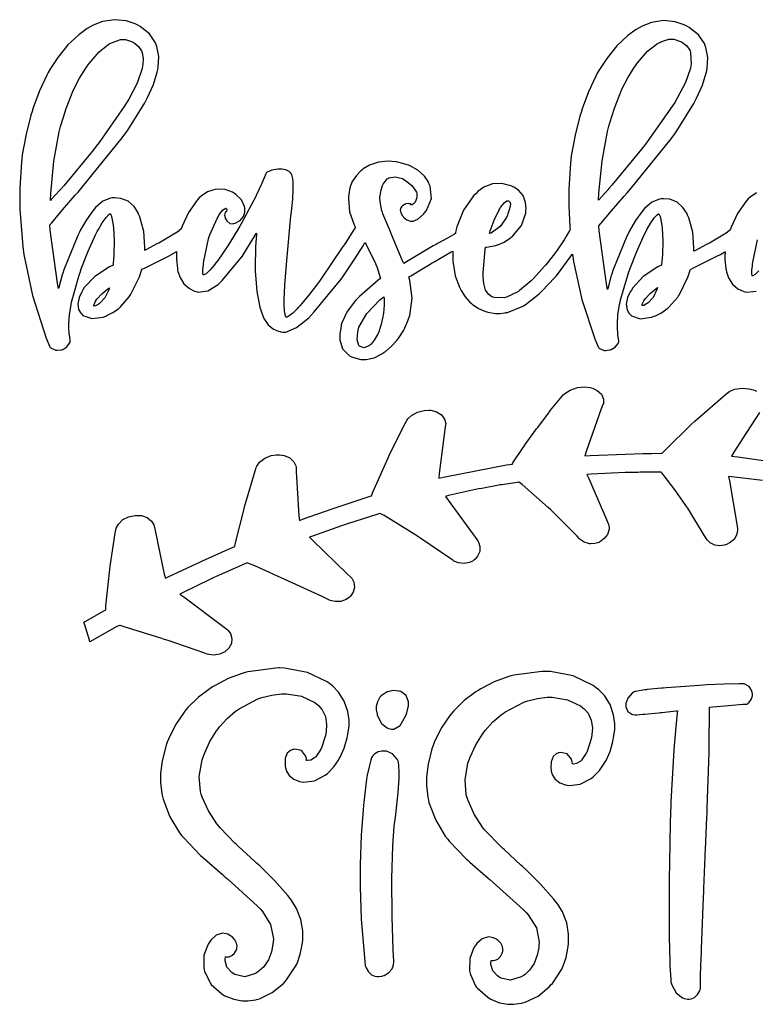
# Model space of a CAD drawing. Extents: x 1.09 to 6.42, y 0.48 to 4.97.
# Tile 1 of 2: x 1.09 to 4.44, y 0.48 to 4.97. Entities that reach past the tile are written whole.
import ezdxf

# ---------------------------------------------------------------- set-up
doc = ezdxf.new("R2010")
doc.units = 0
doc.layers.get('0').update_dxf_attribs({"linetype": 'CONTINUOUS'})

msp = doc.modelspace()

# ---------------------------------------------------------------- linework, layer by layer
at = {"color": 0}
for points in [[(4.44347, 4.17822), (4.41444, 4.15842), (4.40625, 4.15033), (4.3966, 4.14019), (4.35688, 4.08458), (4.32807, 4.02225), (4.32394, 4.00868), (4.32286, 4.00792), (4.31353, 4.00011), (4.3125, 3.99929), (4.30599, 3.9949), (4.23019, 3.9496), (4.2219, 3.94515), (4.21669, 3.94254), (4.16351, 3.91465), (4.15831, 3.91178), (4.15907, 3.92692), (4.15403, 3.99843), (4.1359, 4.06418), (4.13021, 4.07639), (4.12608, 4.08572), (4.1091, 4.11154), (4.08203, 4.13564), (4.04904, 4.1486), (4.01992, 4.15126), (4.01042, 4.15033), (4.00282, 4.14958), (3.96729, 4.13542), (3.93435, 4.1071), (3.92811, 4.09928), (3.92182, 4.09201), (3.89231, 4.05154), (3.86535, 4.00532), (3.8604, 3.99511), (3.8526, 3.98004), (3.78933, 3.82379), (3.7844, 3.80761), (3.78256, 3.80111), (3.76693, 3.74283), (3.76563, 3.73785), (3.76042, 3.76313), (3.72732, 4.00456), (3.72601, 4.02746), (3.7346, 4.03787), (3.78342, 4.09657), (3.84115, 4.16308), (3.85417, 4.1774), (3.87369, 4.19933), (4.05544, 4.42404), (4.07189, 4.44721), (4.081, 4.45975), (4.1581, 4.58399), (4.16461, 4.59619), (4.17111, 4.60846), (4.19738, 4.66743), (4.21533, 4.72379), (4.21772, 4.73469), (4.21951, 4.74511), (4.22146, 4.79428), (4.21349, 4.83968), (4.21039, 4.84825), (4.20697, 4.85736), (4.17914, 4.89763), (4.13667, 4.9311), (4.12603, 4.93679), (4.11388, 4.94336), (4.07411, 4.95692), (4.0204, 4.96246), (3.96533, 4.9534), (3.92258, 4.9369), (3.9094, 4.92953), (3.89572, 4.92171), (3.85747, 4.89367), (3.80821, 4.847), (3.76183, 4.78982), (3.72863, 4.73964), (3.71875, 4.72222), (3.71169, 4.70921), (3.67904, 4.63824), (3.65001, 4.56054), (3.64481, 4.54411), (3.6396, 4.52772), (3.61746, 4.44032), (3.60053, 4.34619), (3.59793, 4.32639), (3.59636, 4.31288), (3.58854, 4.19488), (3.58854, 4.15554), (3.58854, 4.11936), (3.59369, 4.02328), (3.59478, 4.01074), (3.59321, 4.0084), (3.57601, 3.97797), (3.57394, 3.97428), (3.56793, 3.96442), (3.53321, 3.91303), (3.49164, 3.85997), (3.48232, 3.84928), (3.47786, 3.84386), (3.42811, 3.78787), (3.4229, 3.78267), (3.41769, 3.77746), (3.36458, 3.73292), (3.35938, 3.72949), (3.35465, 3.7264), (3.30469, 3.70296), (3.30003, 3.70139), (3.29557, 3.70036), (3.24918, 3.70193), (3.24479, 3.70344), (3.23931, 3.70508), (3.22439, 3.71485), (3.21012, 3.73514), (3.20171, 3.7646), (3.19894, 3.79378), (3.19894, 3.8035), (3.19868, 3.81418), (3.20828, 3.92042), (3.21039, 3.93056), (3.21479, 3.93083), (3.25672, 3.93864), (3.26042, 3.93994), (3.26639, 3.94179), (3.29476, 3.95389), (3.31901, 3.96962), (3.32292, 3.97325), (3.33382, 3.98161), (3.37354, 4.02957), (3.39296, 4.08578), (3.39378, 4.09825), (3.39447, 4.10732), (3.39199, 4.13471), (3.38069, 4.16547), (3.36003, 4.19), (3.33811, 4.20443), (3.33018, 4.20763), (3.31922, 4.21213), (3.28424, 4.22021), (3.24175, 4.21886), (3.20258, 4.20383), (3.17458, 4.18349), (3.16667, 4.17535), (3.15543, 4.16417), (3.11025, 4.09907), (3.07915, 4.02246), (3.07497, 4.00553), (3.07471, 4.0045), (3.07292, 3.99593), (3.07292, 3.99306), (3.06819, 3.99024), (3.03722, 3.972), (2.99479, 3.94851), (2.98438, 3.94303), (2.97211, 3.93679), (2.84944, 3.86367), (2.83751, 3.85558), (2.83251, 3.86833), (2.78201, 3.98888), (2.77707, 4.00032), (2.77339, 4.00814), (2.74294, 4.08296), (2.74061, 4.08996), (2.73822, 4.09646), (2.73096, 4.12771), (2.72889, 4.15582), (2.72917, 4.16075), (2.72965, 4.16624), (2.73394, 4.19135), (2.74089, 4.21186), (2.74274, 4.21496), (2.74425, 4.2181), (2.76247, 4.24154), (2.7646, 4.24306), (2.76981, 4.24621), (2.79883, 4.25151), (2.83149, 4.24278), (2.83854, 4.23888), (2.84581, 4.23475), (2.87446, 4.21169), (2.89268, 4.18604), (2.89481, 4.18056), (2.89632, 4.17589), (2.89725, 4.15468), (2.88926, 4.13607), (2.88644, 4.13265), (2.8839, 4.13015), (2.87511, 4.12369), (2.87104, 4.12304), (2.87082, 4.12326), (2.86774, 4.12744), (2.86253, 4.12847), (2.8604, 4.12875), (2.84765, 4.12733), (2.83176, 4.11914), (2.82813, 4.116), (2.82671, 4.11464), (2.82351, 4.1096), (2.82107, 4.09972), (2.82368, 4.08653), (2.83117, 4.07383), (2.83436, 4.07015), (2.83697, 4.06679), (2.85206, 4.05469), (2.86768, 4.04932), (2.87294, 4.04932), (2.88015, 4.04932), (2.90181, 4.05832), (2.92708, 4.08029), (2.93229, 4.08681), (2.94114, 4.09722), (2.96403, 4.15153), (2.95779, 4.20844), (2.9521, 4.22017), (2.94829, 4.22922), (2.93175, 4.25418), (2.90218, 4.28136), (2.86344, 4.30192), (2.82775, 4.31347), (2.81565, 4.31597), (2.80376, 4.31858), (2.76708, 4.32189), (2.722, 4.31771), (2.68099, 4.30354), (2.65294, 4.28657), (2.64481, 4.27951), (2.6409, 4.27642), (2.6225, 4.25754), (2.60678, 4.23606), (2.60417, 4.23161), (2.60157, 4.22694), (2.59179, 4.20014), (2.58669, 4.17019), (2.58649, 4.1639), (2.58539, 4.15169), (2.59076, 4.09088), (2.61122, 4.03163), (2.61774, 4.02013), (2.61535, 4.01676), (2.59842, 3.99089), (2.57319, 3.95193), (2.56668, 3.942), (2.55778, 3.9285), (2.46326, 3.78944), (2.45313, 3.77533), (2.4445, 3.76361), (2.40349, 3.71001), (2.36404, 3.66363), (2.35622, 3.65554), (2.35064, 3.64908), (2.33263, 3.63075), (2.31625, 3.61768), (2.30626, 3.61268), (2.30311, 3.61182), (2.30208, 3.61182), (2.30208, 3.61182), (2.30057, 3.61388), (2.29736, 3.62278), (2.29417, 3.64258), (2.29269, 3.66872), (2.29269, 3.6774), (2.29292, 3.68967), (2.29633, 3.75765), (2.30181, 3.83399), (2.30311, 3.85037), (2.3049, 3.87044), (2.32394, 4.072), (2.32607, 4.09201), (2.32781, 4.10633), (2.33208, 4.14936), (2.33464, 4.19526), (2.33365, 4.23047), (2.331, 4.24951), (2.32915, 4.25553), (2.32829, 4.25831), (2.32437, 4.266), (2.31521, 4.27576), (2.29997, 4.28299), (2.28276, 4.28575), (2.27707, 4.28575), (2.27289, 4.28575), (2.26378, 4.28575), (2.23643, 4.28185), (2.2156, 4.27274), (2.21251, 4.27013), (2.21039, 4.26807), (2.20936, 4.26492), (2.20649, 4.25738), (2.18838, 4.21496), (2.16564, 4.16624), (2.16043, 4.15554), (2.15494, 4.14464), (2.09739, 4.03678), (2.09169, 4.02636), (2.08231, 4.01074), (2.03618, 3.93707), (1.99115, 3.87067), (1.98232, 3.85867), (1.97581, 3.85032), (1.95486, 3.82633), (1.93722, 3.81), (1.92779, 3.80425), (1.92503, 3.8035), (1.92503, 3.8035), (1.92503, 3.8035), (1.9241, 3.8055), (1.92275, 3.81326), (1.92279, 3.82943), (1.92492, 3.84988), (1.92606, 3.85661), (1.92708, 3.86626), (1.94894, 3.96783), (1.9521, 3.97846), (1.95469, 3.98682), (1.98747, 4.06131), (1.99164, 4.06803), (1.99556, 4.07563), (2.01275, 4.09853), (2.02681, 4.10792), (2.02919, 4.10867), (2.02919, 4.10867), (2.03097, 4.10454), (2.03125, 4.10346), (2.03147, 4.10167), (2.03049, 4.09304), (2.03022, 4.09304), (2.02604, 4.08996), (2.02496, 4.08865), (2.02132, 4.07693), (2.02604, 4.05897), (2.02919, 4.05453), (2.03179, 4.04986), (2.04622, 4.03842), (2.06011, 4.03738), (2.0625, 4.03787), (2.07026, 4.04047), (2.09212, 4.05279), (2.10835, 4.07096), (2.11436, 4.09033), (2.11436, 4.10422), (2.11356, 4.10867), (2.11225, 4.116), (2.09793, 4.1466), (2.07319, 4.17042), (2.06668, 4.17432), (2.05692, 4.18033), (2.02414, 4.19276), (1.98292, 4.19532), (1.94347, 4.1824), (1.91444, 4.1626), (1.90625, 4.15451), (1.8966, 4.14437), (1.85688, 4.08876), (1.82807, 4.02642), (1.82394, 4.01286), (1.82286, 4.0121), (1.81353, 4.00429), (1.8125, 4.00347), (1.80599, 3.99908), (1.73019, 3.95378), (1.7219, 3.94933), (1.71669, 3.94672), (1.66351, 3.91883), (1.65831, 3.91596), (1.65907, 3.9311), (1.65403, 4.00261), (1.6359, 4.06836), (1.63021, 4.08057), (1.62608, 4.0899), (1.6091, 4.11572), (1.58203, 4.13981), (1.54904, 4.15278), (1.51992, 4.15543), (1.51042, 4.15451), (1.50282, 4.15375), (1.46729, 4.13954), (1.43435, 4.11128), (1.42811, 4.10346), (1.42182, 4.09619), (1.39231, 4.05572), (1.36534, 4.0095), (1.36041, 3.99929), (1.35259, 3.98421), (1.28933, 3.82796), (1.2844, 3.81179), (1.28255, 3.80528), (1.26693, 3.74701), (1.26563, 3.74203), (1.26042, 3.76731), (1.22732, 4.00868), (1.22602, 4.03157), (1.23459, 4.04199), (1.28342, 4.10075), (1.34115, 4.16726), (1.35417, 4.18158), (1.3737, 4.2035), (1.55544, 4.42822), (1.57189, 4.45139), (1.581, 4.46392), (1.6581, 4.58817), (1.66461, 4.60037), (1.67111, 4.61263), (1.69737, 4.6716), (1.71533, 4.72797), (1.71772, 4.73888), (1.71951, 4.74929), (1.72146, 4.79839), (1.71349, 4.84386), (1.71039, 4.85243), (1.70697, 4.86154), (1.67914, 4.90181), (1.63667, 4.93528), (1.62603, 4.94097), (1.61382, 4.94738), (1.57411, 4.96067), (1.5204, 4.96625), (1.46533, 4.95742), (1.42258, 4.94103), (1.4094, 4.93371), (1.39572, 4.92589), (1.35748, 4.89779), (1.30821, 4.85113), (1.26183, 4.79394), (1.22862, 4.74382), (1.21875, 4.7264), (1.2117, 4.71338), (1.17904, 4.64242), (1.15001, 4.56472), (1.1448, 4.54829), (1.13959, 4.5319), (1.11746, 4.4445), (1.10053, 4.35037), (1.09793, 4.33057), (1.09635, 4.31706), (1.08854, 4.19906), (1.08854, 4.15972), (1.08854, 4.10297), (1.10075, 3.95242), (1.10314, 3.93261), (1.10726, 3.89671), (1.14659, 3.7105), (1.20985, 3.51704), (1.22602, 3.47743), (1.22711, 3.47428), (1.2302, 3.47222), (1.23226, 3.47071), (1.2526, 3.46181), (1.25939, 3.46181), (1.25939, 3.46181), (1.2781, 3.46365), (1.28022, 3.46386), (1.28488, 3.46544), (1.3036, 3.47683), (1.31613, 3.49388), (1.31771, 3.49826), (1.31874, 3.50142), (1.31874, 3.5045), (1.31847, 3.50738), (1.31505, 3.53239), (1.31456, 3.53472), (1.31429, 3.53657), (1.3125, 3.56569), (1.3125, 3.57536), (1.31223, 3.58242), (1.31483, 3.62289), (1.32265, 3.67014), (1.32498, 3.68056), (1.32731, 3.69151), (1.35938, 3.8035), (1.36355, 3.81494), (1.36925, 3.83187), (1.40022, 3.91249), (1.43435, 3.98736), (1.44168, 4.00142), (1.447, 4.01178), (1.46451, 4.04194), (1.48188, 4.0664), (1.49393, 4.07889), (1.49946, 4.0829), (1.50103, 4.08365), (1.50151, 4.0829), (1.50662, 4.07069), (1.51329, 4.03971), (1.5146, 4.02951), (1.51611, 4.01888), (1.51953, 3.96094), (1.51768, 3.89725), (1.51665, 3.88368), (1.51639, 3.88086), (1.51378, 3.85215), (1.51357, 3.84928), (1.4974, 3.84147), (1.43028, 3.79764), (1.38254, 3.74701), (1.37603, 3.73579), (1.37098, 3.72781), (1.35894, 3.70182), (1.3527, 3.67199), (1.35682, 3.64643), (1.36643, 3.62972), (1.37082, 3.62532), (1.37679, 3.61963), (1.4165, 3.60596), (1.46821, 3.61263), (1.48019, 3.61703), (1.48589, 3.61942), (1.5134, 3.63308), (1.53825, 3.65039), (1.54269, 3.65451), (1.5471, 3.65869), (1.58718, 3.70481), (1.5906, 3.70975), (1.59526, 3.71679), (1.63357, 3.79568), (1.63644, 3.80453), (1.63721, 3.80664), (1.64426, 3.82824), (1.64481, 3.83057), (1.65625, 3.83578), (1.7685, 3.89154), (1.77919, 3.89725), (1.78125, 3.89828), (1.80126, 3.90972), (1.80311, 3.91075), (1.80311, 3.90608), (1.80208, 3.89556), (1.80208, 3.89204), (1.80208, 3.87614), (1.80647, 3.83365), (1.80729, 3.82844), (1.80908, 3.81928), (1.81858, 3.79237), (1.83669, 3.76367), (1.86149, 3.74235), (1.88456, 3.7309), (1.89268, 3.72846), (1.90099, 3.72613), (1.94504, 3.73172), (1.99214, 3.76079), (2.00206, 3.77013), (2.0109, 3.77875), (2.09321, 3.87771), (2.10101, 3.88889), (2.10622, 3.89649), (2.15235, 3.9694), (2.15625, 3.9764), (2.15701, 3.97797), (2.16585, 3.99257), (2.16667, 3.99408), (2.16639, 3.99046), (2.16379, 3.95139), (2.16351, 3.94721), (2.16297, 3.93707), (2.16118, 3.83187), (2.16146, 3.82118), (2.16168, 3.80507), (2.16846, 3.72835), (2.18257, 3.65739), (2.18647, 3.6441), (2.18896, 3.63444), (2.20031, 3.60628), (2.21978, 3.57721), (2.24474, 3.55713), (2.26719, 3.54769), (2.27501, 3.54617), (2.27632, 3.54568), (2.28706, 3.54411), (2.29064, 3.54411), (2.29997, 3.54438), (2.34972, 3.56446), (2.40468, 3.60949), (2.41667, 3.62224), (2.42969, 3.63579), (2.55203, 3.78424), (2.56353, 3.80035), (2.57286, 3.81392), (2.61535, 3.87782), (2.65261, 3.93707), (2.6594, 3.94824), (2.65961, 3.94851), (2.66097, 3.95036), (2.66146, 3.95036), (2.66585, 3.94206), (2.70882, 3.85633), (2.71251, 3.84722), (2.71431, 3.84256), (2.72993, 3.79281), (2.73122, 3.78787), (2.72157, 3.7806), (2.63596, 3.70583), (2.62815, 3.69824), (2.61822, 3.68837), (2.57964, 3.63775), (2.55572, 3.58658), (2.55311, 3.57639), (2.55181, 3.57172), (2.54585, 3.53543), (2.54585, 3.52328), (2.54585, 3.50939), (2.55925, 3.46767), (2.59088, 3.43604), (2.59999, 3.43158), (2.60439, 3.42953), (2.64247, 3.41911), (2.65522, 3.41911), (2.66694, 3.41911), (2.7021, 3.42757), (2.74115, 3.447), (2.74897, 3.45242), (2.75439, 3.45583), (2.78082, 3.47825), (2.80572, 3.50586), (2.81044, 3.51183), (2.81538, 3.51785), (2.838, 3.5535), (2.8565, 3.59538), (2.85938, 3.60449), (2.86481, 3.6199), (2.87588, 3.69868), (2.86561, 3.77903), (2.8604, 3.79514), (2.86925, 3.80062), (2.95757, 3.85374), (2.96669, 3.85867), (2.97526, 3.86339), (3.05387, 3.90869), (3.06147, 3.91287), (3.06147, 3.90847), (3.06147, 3.89849), (3.06147, 3.89513), (3.06147, 3.86908), (3.06196, 3.85715), (3.07156, 3.80024), (3.0906, 3.74903), (3.09581, 3.7399), (3.09868, 3.73394), (3.11664, 3.70529), (3.13878, 3.67979), (3.14378, 3.67535), (3.14899, 3.67096), (3.17785, 3.65169), (3.2099, 3.63758), (3.21669, 3.63574), (3.22081, 3.63444), (3.25515, 3.62847), (3.26665, 3.62847), (3.2755, 3.62847), (3.29921, 3.63189), (3.30208, 3.63265), (3.30935, 3.63396), (3.37706, 3.66), (3.38336, 3.6639), (3.38986, 3.66781), (3.45415, 3.71858), (3.46039, 3.72428), (3.46636, 3.73004), (3.52576, 3.79204), (3.53125, 3.79829), (3.53797, 3.80692), (3.59972, 3.891), (3.60519, 3.89931), (3.60986, 3.866), (3.64882, 3.69293), (3.70806, 3.51313), (3.72293, 3.4764), (3.72396, 3.47325), (3.72711, 3.47119), (3.72917, 3.46967), (3.74946, 3.46078), (3.75624, 3.46078), (3.75624, 3.46078), (3.77496, 3.46263), (3.77707, 3.46283), (3.78174, 3.46442), (3.80062, 3.47575), (3.81381, 3.49283), (3.81565, 3.49724), (3.81668, 3.50032), (3.81668, 3.50347), (3.8164, 3.50635), (3.81299, 3.53136), (3.8125, 3.53369), (3.81222, 3.53554), (3.81044, 3.56467), (3.81044, 3.57433), (3.81017, 3.58138), (3.81272, 3.62185), (3.82053, 3.66911), (3.82292, 3.67953), (3.82525, 3.69049), (3.85726, 3.80246), (3.86143, 3.81392), (3.86714, 3.83083), (3.89817, 3.91146), (3.93224, 3.98628), (3.93956, 4.00032), (3.94488, 4.01069), (3.96246, 4.0409), (3.97982, 4.06532), (3.99186, 4.07785), (3.9974, 4.08187), (3.99897, 4.08263), (3.99946, 4.08187), (4.0045, 4.06967), (4.01118, 4.03868), (4.01247, 4.02849), (4.01406, 4.01785), (4.01742, 3.9599), (4.01563, 3.89621), (4.0146, 3.88265), (4.01432, 3.87983), (4.01167, 3.85113), (4.01144, 3.84825), (3.99528, 3.84044), (3.92822, 3.7966), (3.88049, 3.74593), (3.87397, 3.73469), (3.86893, 3.72672), (3.85688, 3.70079), (3.85064, 3.67096), (3.85476, 3.6454), (3.86436, 3.62869), (3.86876, 3.62429), (3.87472, 3.6186), (3.91444, 3.60493), (3.96615, 3.6116), (3.97814, 3.616), (3.98383, 3.61833), (4.01129, 3.632), (4.03618, 3.64936), (4.04064, 3.65349), (4.04503, 3.65767), (4.08512, 3.70372), (4.08854, 3.70865), (4.09321, 3.71571), (4.13151, 3.79465), (4.13439, 3.8035), (4.13514, 3.80561), (4.14214, 3.82721), (4.14268, 3.82954), (4.15414, 3.83475), (4.26639, 3.89046), (4.27707, 3.89615), (4.27914, 3.89725), (4.29921, 3.90869), (4.30106, 3.90972), (4.30106, 3.90506), (4.30003, 3.89447), (4.30003, 3.89094), (4.30003, 3.87511), (4.30442, 3.83263), (4.30524, 3.82742), (4.30701, 3.81825), (4.31651, 3.79135), (4.33464, 3.76264), (4.35938, 3.74132), (4.38249, 3.72987), (4.39063, 3.72743), (4.39893, 3.7251), (4.44293, 3.73068)], [(4.45486, 3.82221), (4.43722, 3.80583), (4.42779, 3.80007), (4.42503, 3.79932), (4.42503, 3.79932), (4.42503, 3.79932), (4.4241, 3.80132), (4.42275, 3.80908), (4.42279, 3.82525), (4.42492, 3.84571), (4.42606, 3.85243), (4.42736, 3.86208), (4.44894, 3.96365)]]:
    msp.add_lwpolyline(points, dxfattribs=at)
for points in [[(1.27501, 4.47949), (1.27892, 4.49382), (1.30051, 4.56196), (1.32416, 4.62429), (1.32916, 4.63574), (1.33409, 4.64725), (1.36089, 4.69987), (1.38981, 4.74621), (1.39583, 4.7545), (1.40468, 4.76753), (1.44987, 4.82015), (1.49658, 4.85612), (1.50624, 4.86079), (1.5109, 4.86312), (1.54719, 4.87532), (1.55935, 4.87532), (1.57081, 4.87532), (1.60151, 4.86496), (1.60519, 4.86285), (1.61014, 4.86025), (1.63004, 4.84462), (1.64324, 4.82487), (1.64481, 4.82015), (1.64632, 4.81575), (1.65022, 4.79021), (1.64893, 4.76156), (1.64789, 4.75553), (1.64578, 4.7436), (1.62315, 4.67757), (1.58485, 4.60374), (1.57497, 4.58783), (1.56483, 4.57146), (1.45053, 4.40739), (1.4375, 4.39094), (1.42421, 4.37403), (1.28955, 4.21056), (1.27604, 4.19515), (1.27186, 4.19075), (1.23253, 4.14697), (1.22917, 4.14307), (1.23047, 4.17458), (1.24425, 4.32226), (1.2685, 4.45529), (1.27501, 4.47949)], [(3.77186, 4.48161), (3.77576, 4.49593), (3.79736, 4.56407), (3.82107, 4.62642), (3.82607, 4.63786), (3.831, 4.64936), (3.85781, 4.70193), (3.88667, 4.74832), (3.89268, 4.75662), (3.90153, 4.76964), (3.94672, 4.82226), (3.99349, 4.85818), (4.00315, 4.86285), (4.00782, 4.86524), (4.04411, 4.87744), (4.05626, 4.87744), (4.06771, 4.87744), (4.09842, 4.86703), (4.10211, 4.8649), (4.10704, 4.86231), (4.1269, 4.84674), (4.14008, 4.82693), (4.14165, 4.82221), (4.14318, 4.81754), (4.14583, 4.76367), (4.14481, 4.75765), (4.14268, 4.74571), (4.12001, 4.67969), (4.08176, 4.60585), (4.07189, 4.58996), (4.06168, 4.57357), (3.94656, 4.4095), (3.93332, 4.39307), (3.92003, 4.37614), (3.78537, 4.21262), (3.77186, 4.19721), (3.76768, 4.19282), (3.72835, 4.14903), (3.72499, 4.14513), (3.72629, 4.17638), (3.74061, 4.32357), (3.76535, 4.45714), (3.77186, 4.48161)], [(3.27501, 4.10449), (3.27838, 4.11051), (3.29476, 4.13226), (3.30729, 4.14204), (3.31147, 4.14204), (3.31222, 4.14204), (3.31429, 4.14122), (3.31456, 4.14094), (3.3156, 4.14046), (3.32161, 4.1345), (3.32189, 4.13368), (3.32238, 4.13217), (3.32297, 4.12722), (3.32221, 4.11638), (3.31814, 4.09988), (3.31179, 4.08214), (3.30935, 4.07639), (3.3049, 4.06597), (3.27692, 4.02485), (3.24219, 3.99826), (3.23438, 3.99511), (3.23383, 3.9949), (3.22863, 3.99333), (3.22814, 3.99306), (3.23122, 4.00429), (3.24957, 4.05431), (3.27056, 4.09694), (3.27501, 4.10449)], [(1.44894, 3.67219), (1.44553, 3.66986), (1.43317, 3.66325), (1.42654, 3.66238), (1.42606, 3.66287), (1.42606, 3.6645), (1.42708, 3.66928), (1.4344, 3.68435), (1.4375, 3.68892), (1.4406, 3.69385), (1.46208, 3.71783), (1.49035, 3.74072), (1.49685, 3.74511), (1.49397, 3.73628), (1.4764, 3.70014), (1.45415, 3.67535), (1.44894, 3.67219)], [(3.94586, 3.67432), (3.94243, 3.67199), (3.93007, 3.66536), (3.92339, 3.66444), (3.9229, 3.66493), (3.9229, 3.66656), (3.92393, 3.67133), (3.93126, 3.68642), (3.93435, 3.69097), (3.93744, 3.69596), (3.95899, 3.71989), (3.98725, 3.74283), (3.99376, 3.74724), (3.99061, 3.73812), (3.97287, 3.70182), (3.95107, 3.67746), (3.94586, 3.67432)], [(2.74376, 3.62326), (2.74219, 3.61415), (2.73329, 3.57394), (2.72239, 3.54047), (2.71978, 3.53472), (2.7169, 3.52951), (2.70296, 3.50651), (2.68853, 3.48921), (2.68544, 3.48682), (2.67942, 3.48161), (2.65543, 3.47265), (2.63878, 3.47771), (2.63644, 3.47949), (2.63303, 3.48292), (2.62472, 3.50831), (2.62782, 3.54465), (2.63021, 3.5535), (2.63331, 3.56625), (2.669, 3.62939), (2.73068, 3.69206), (2.74685, 3.70454), (2.74761, 3.69857), (2.74804, 3.66585), (2.74479, 3.63058), (2.74376, 3.62326)], [(2.50521, 1.93892), (2.48931, 1.95117), (2.39908, 1.9949), (2.29476, 2.01471), (2.27186, 2.01492), (2.26768, 2.01492), (2.25543, 2.01471), (2.12782, 1.99724), (2.11458, 1.99408), (2.10157, 1.99046), (2.03825, 1.96674), (1.97814, 1.93582), (1.96669, 1.9285), (1.95546, 1.92171), (1.90272, 1.88189), (1.85465, 1.83475), (1.84581, 1.82433), (1.83697, 1.81392), (1.79764, 1.75635), (1.76563, 1.69151), (1.76042, 1.6774), (1.75543, 1.66287), (1.73785, 1.59267), (1.73019, 1.5344), (1.73019, 1.51492), (1.73019, 1.49517), (1.73622, 1.44206), (1.73753, 1.43576), (1.74164, 1.41835), (1.77251, 1.33735), (1.8164, 1.2647), (1.8271, 1.25141), (1.83382, 1.24257), (1.91118, 1.16184), (1.91982, 1.15451), (1.92811, 1.14697), (2.01144, 1.07406), (2.01981, 1.067), (2.03489, 1.05452), (2.17133, 0.930339), (2.18332, 0.918078), (2.19422, 0.906901), (2.23096, 0.847385), (2.24376, 0.782172), (2.24274, 0.768067), (2.24181, 0.756836), (2.23529, 0.723307), (2.22097, 0.685656), (2.19976, 0.654839), (2.17947, 0.635688), (2.17188, 0.630533), (2.16168, 0.624024), (2.11376, 0.609483), (2.06901, 0.618869), (2.06044, 0.624294), (2.05393, 0.628472), (2.03201, 0.652181), (2.02371, 0.681099), (2.02399, 0.687825), (2.02399, 0.690701), (2.02501, 0.697211), (2.02501, 0.699328), (2.03331, 0.699328), (2.03564, 0.699328), (2.04264, 0.700358), (2.05479, 0.705186), (2.06717, 0.716471), (2.07547, 0.7315), (2.0771, 0.736817), (2.07775, 0.739583), (2.07844, 0.748101), (2.07639, 0.762207), (2.06868, 0.777724), (2.05746, 0.789931), (2.05311, 0.793078), (2.04926, 0.795953), (2.03629, 0.802626), (2.01247, 0.807021), (1.98394, 0.797906), (1.95925, 0.775825), (1.95313, 0.767036), (1.94661, 0.757921), (1.92746, 0.70779), (1.92654, 0.65191), (1.92914, 0.639919), (1.93044, 0.634983), (1.95389, 0.583931), (1.95731, 0.57845), (1.96094, 0.573785), (2.00933, 0.531358), (2.01563, 0.527453), (2.02344, 0.522786), (2.06375, 0.506347), (2.10107, 0.499294), (2.11356, 0.499294), (2.12706, 0.499294), (2.16325, 0.504503), (2.16769, 0.505533), (2.18044, 0.508951), (2.23876, 0.53711), (2.28982, 0.578722), (2.29893, 0.588867), (2.30387, 0.594347), (2.34657, 0.659451), (2.34999, 0.666992), (2.35308, 0.674317), (2.3661, 0.712619), (2.37494, 0.754015), (2.37603, 0.762858), (2.37771, 0.776476), (2.37776, 0.817925), (2.36897, 0.870281), (2.34961, 0.91976), (2.32824, 0.95524), (2.31976, 0.965983), (2.30908, 0.979546), (2.24957, 1.04698), (2.18224, 1.11339), (2.16769, 1.12641), (2.1601, 1.13319), (2.08361, 1.2035), (2.07607, 1.21077), (2.06847, 1.21756), (2.00076, 1.28711), (1.99479, 1.29411), (1.98568, 1.30561), (1.94775, 1.36507), (1.91976, 1.42719), (1.91564, 1.43994), (1.91174, 1.45247), (1.90625, 1.52094), (1.91954, 1.59674), (1.92503, 1.61285), (1.92942, 1.62483), (1.95518, 1.68007), (1.98514, 1.729), (1.99164, 1.73785), (1.99815, 1.74647), (2.03304, 1.78489), (2.07107, 1.81754), (2.07915, 1.82324), (2.08746, 1.82954), (2.17339, 1.87463), (2.18229, 1.87744), (2.1914, 1.88058), (2.23654, 1.89165), (2.28017, 1.89697), (2.28851, 1.89725), (2.3036, 1.89751), (2.37261, 1.88618), (2.43229, 1.85764), (2.44271, 1.84928), (2.44933, 1.84397), (2.46631, 1.82411), (2.48085, 1.79346), (2.48622, 1.75722), (2.48426, 1.72537), (2.48232, 1.71496), (2.48101, 1.70796), (2.46272, 1.65061), (2.46039, 1.64615), (2.45828, 1.64225), (2.43668, 1.61106), (2.43435, 1.60867), (2.43072, 1.60531), (2.41407, 1.59517), (2.39947, 1.59332), (2.39686, 1.59407), (2.39606, 1.59407), (2.39378, 1.59517), (2.39378, 1.59517), (2.39481, 1.59928), (2.39268, 1.60764), (2.39057, 1.61496), (2.3711, 1.63917), (2.34218, 1.64567), (2.33539, 1.6441), (2.33171, 1.64344), (2.32101, 1.63921), (2.30729, 1.62696), (2.29818, 1.60368), (2.29682, 1.57525), (2.2979, 1.56597), (2.2985, 1.56082), (2.303, 1.54557), (2.31532, 1.52539), (2.33746, 1.50831), (2.36301, 1.49875), (2.37185, 1.49724), (2.38172, 1.49544), (2.4311, 1.50151), (2.47993, 1.52692), (2.48958, 1.53472), (2.49479, 1.5389), (2.51899, 1.56429), (2.5401, 1.59543), (2.54372, 1.60243), (2.54812, 1.60949), (2.5664, 1.64985), (2.57943, 1.69646), (2.58128, 1.7066), (2.58231, 1.71181), (2.58854, 1.75088), (2.58854, 1.76389), (2.58817, 1.77724), (2.58225, 1.81706), (2.5664, 1.86393), (2.54075, 1.90457), (2.51492, 1.93143), (2.50521, 1.93892)], [(3.7156, 1.92329), (3.69971, 1.93554), (3.60949, 1.97928), (3.50521, 1.99908), (3.48232, 1.99929), (3.47814, 1.99929), (3.46588, 1.99908), (3.33826, 1.98161), (3.32497, 1.97846), (3.31196, 1.97483), (3.24864, 1.95111), (3.18853, 1.92019), (3.17708, 1.91288), (3.16585, 1.90608), (3.11313, 1.86626), (3.06511, 1.81913), (3.05626, 1.80871), (3.04736, 1.79829), (3.00803, 1.74072), (2.97601, 1.67589), (2.97081, 1.66178), (2.96588, 1.64725), (2.94829, 1.57704), (2.94065, 1.51878), (2.94065, 1.49929), (2.94065, 1.47954), (2.94661, 1.42643), (2.94792, 1.42014), (2.95204, 1.40272), (2.98292, 1.32172), (3.02681, 1.24908), (3.03749, 1.23579), (3.04422, 1.22694), (3.12158, 1.14621), (3.13021, 1.13889), (3.13851, 1.13135), (3.22185, 1.05843), (3.23019, 1.05138), (3.24528, 1.0389), (3.38178, 0.914714), (3.39378, 0.902453), (3.40468, 0.891276), (3.4414, 0.83176), (3.45415, 0.766547), (3.45313, 0.752442), (3.45221, 0.741211), (3.44569, 0.707682), (3.43138, 0.670031), (3.41015, 0.639214), (3.38986, 0.620063), (3.38226, 0.614908), (3.37213, 0.608399), (3.32422, 0.593858), (3.2794, 0.603244), (3.27083, 0.608669), (3.26432, 0.612847), (3.2424, 0.636556), (3.2341, 0.665474), (3.23438, 0.6722), (3.23438, 0.675076), (3.2354, 0.681586), (3.2354, 0.683703), (3.24376, 0.683703), (3.24604, 0.683703), (3.25304, 0.684733), (3.26519, 0.689561), (3.27756, 0.700846), (3.28586, 0.715875), (3.28749, 0.721192), (3.28814, 0.723958), (3.28885, 0.732476), (3.28683, 0.746582), (3.27914, 0.762099), (3.2679, 0.774306), (3.26357, 0.777453), (3.25971, 0.780328), (3.24669, 0.787001), (3.22287, 0.791396), (3.19433, 0.782281), (3.16965, 0.7602), (3.16351, 0.751411), (3.15701, 0.742296), (3.13786, 0.692165), (3.13699, 0.636285), (3.1396, 0.624294), (3.1409, 0.619358), (3.16428, 0.568306), (3.16769, 0.562825), (3.17133, 0.55816), (3.21978, 0.515733), (3.22601, 0.511828), (3.23383, 0.507161), (3.27419, 0.490722), (3.31147, 0.483669), (3.32394, 0.483669), (3.33746, 0.483669), (3.37369, 0.488878), (3.37815, 0.489908), (3.3909, 0.493326), (3.44922, 0.521485), (3.50028, 0.563097), (3.50939, 0.573242), (3.51432, 0.578722), (3.55701, 0.643826), (3.56044, 0.651367), (3.56353, 0.658692), (3.57656, 0.696994), (3.58539, 0.73839), (3.58649, 0.747233), (3.58817, 0.760851), (3.58822, 0.8023), (3.57943, 0.854656), (3.56006, 0.904135), (3.53868, 0.939615), (3.53022, 0.950358), (3.51953, 0.963921), (3.46001, 1.03136), (3.39268, 1.09777), (3.37815, 1.11079), (3.37056, 1.11757), (3.294, 1.18788), (3.28646, 1.19515), (3.27886, 1.20193), (3.21115, 1.27148), (3.20518, 1.27848), (3.19607, 1.28998), (3.15815, 1.34945), (3.13015, 1.41157), (3.12603, 1.42432), (3.12213, 1.43685), (3.11664, 1.50532), (3.12993, 1.58111), (3.13542, 1.59722), (3.13981, 1.60921), (3.16558, 1.66444), (3.19558, 1.71337), (3.2021, 1.72222), (3.20861, 1.73085), (3.24349, 1.76926), (3.28153, 1.80192), (3.28961, 1.80761), (3.2979, 1.81392), (3.38385, 1.859), (3.39268, 1.86182), (3.40181, 1.86496), (3.44694, 1.87603), (3.49061, 1.88135), (3.49897, 1.88163), (3.51406, 1.88189), (3.58301, 1.87056), (3.64268, 1.84201), (3.6531, 1.83365), (3.65972, 1.82835), (3.67671, 1.80849), (3.69125, 1.77783), (3.69661, 1.7416), (3.69467, 1.70975), (3.69271, 1.69933), (3.6914, 1.69233), (3.67318, 1.63499), (3.67085, 1.63053), (3.66872, 1.62662), (3.64714, 1.59543), (3.64481, 1.59304), (3.64111, 1.58968), (3.62446, 1.57954), (3.60992, 1.57769), (3.60732, 1.57844), (3.6065, 1.57844), (3.60417, 1.57954), (3.60417, 1.57954), (3.60519, 1.58365), (3.60314, 1.59201), (3.60101, 1.59933), (3.58149, 1.62354), (3.55257, 1.63004), (3.54585, 1.62847), (3.54215, 1.62782), (3.53147, 1.62358), (3.51768, 1.61133), (3.50863, 1.58806), (3.50722, 1.55963), (3.50836, 1.55035), (3.50896, 1.54519), (3.5134, 1.52994), (3.52576, 1.50976), (3.54785, 1.49268), (3.57346, 1.48313), (3.58231, 1.48161), (3.59218, 1.47982), (3.6415, 1.48589), (3.69032, 1.51129), (3.69997, 1.5191), (3.70518, 1.52328), (3.72939, 1.54867), (3.75049, 1.57981), (3.75418, 1.58681), (3.75857, 1.59386), (3.77681, 1.63422), (3.78982, 1.68083), (3.79167, 1.69097), (3.79269, 1.69618), (3.79893, 1.73525), (3.79893, 1.74826), (3.79872, 1.76161), (3.79324, 1.80143), (3.77756, 1.84831), (3.75174, 1.88894), (3.72547, 1.91585), (3.7156, 1.92329)], [(4.38021, 1.94303), (4.37815, 1.94303), (4.36561, 1.94282), (4.29579, 1.94075), (4.21772, 1.93761), (4.20107, 1.93679), (4.18435, 1.93576), (4.03228, 1.92432), (4.01878, 1.92329), (4.01118, 1.92279), (3.94607, 1.9165), (3.94065, 1.91596), (3.9349, 1.91547), (3.89242, 1.90847), (3.8896, 1.90767), (3.88644, 1.90657), (3.88336, 1.90451), (3.87706, 1.90039), (3.85753, 1.87696), (3.84944, 1.85346), (3.84896, 1.84928), (3.84896, 1.84517), (3.84896, 1.83811), (3.85764, 1.81689), (3.87625, 1.80431), (3.88124, 1.8035), (3.88226, 1.803), (3.8909, 1.80138), (3.89378, 1.80138), (3.89686, 1.80138), (3.89865, 1.80165), (3.92572, 1.80431), (3.92914, 1.80453), (3.93435, 1.80479), (3.99864, 1.81076), (4.00624, 1.81179), (4.01221, 1.81261), (4.07731, 1.81939), (4.08436, 1.82015), (4.08279, 1.80925), (4.07574, 1.74761), (4.06976, 1.67719), (4.06874, 1.66178), (4.06717, 1.64019), (4.05414, 1.40479), (4.05311, 1.3795), (4.05257, 1.36599), (4.04921, 1.22879), (4.04893, 1.21495), (4.04688, 1.05035), (4.04688, 0.980849), (4.04688, 0.824436), (4.04688, 0.772244), (4.0471, 0.751139), (4.04969, 0.662218), (4.05333, 0.595703), (4.05414, 0.585775), (4.05524, 0.581597), (4.05783, 0.572265), (4.07824, 0.535644), (4.10753, 0.513129), (4.11458, 0.510742), (4.1161, 0.510254), (4.12901, 0.50765), (4.13336, 0.50765), (4.1365, 0.50765), (4.146, 0.50906), (4.16075, 0.514974), (4.17535, 0.527886), (4.18533, 0.544433), (4.1875, 0.550347), (4.18853, 0.554525), (4.18853, 0.558703), (4.18826, 0.564725), (4.18864, 0.615722), (4.19162, 0.694933), (4.19271, 0.714953), (4.19319, 0.735514), (4.20285, 0.969889), (4.20415, 0.996203), (4.20464, 1.01025), (4.20985, 1.15712), (4.21039, 1.1722), (4.21115, 1.18734), (4.21821, 1.33605), (4.21875, 1.35037), (4.21978, 1.37798), (4.2276, 1.62983), (4.22814, 1.65246), (4.23019, 1.83578), (4.24501, 1.83763), (4.31586, 1.84463), (4.38151, 1.84961), (4.39378, 1.85038), (4.40104, 1.85038), (4.40625, 1.85449), (4.40907, 1.85688), (4.41992, 1.87147), (4.42503, 1.88769), (4.42503, 1.89307), (4.42503, 1.89725), (4.42236, 1.90842), (4.42188, 1.90972), (4.42079, 1.91314), (4.41, 1.93033), (4.38721, 1.94228), (4.38021, 1.94303)], [(2.81771, 1.90869), (2.81326, 1.90978), (2.79085, 1.91157), (2.76953, 1.90815), (2.76563, 1.90657), (2.76193, 1.90554), (2.7341, 1.88813), (2.73232, 1.88574), (2.72917, 1.88211), (2.71767, 1.86117), (2.71251, 1.83979), (2.71251, 1.83263), (2.71251, 1.82482), (2.71588, 1.80453), (2.71669, 1.80138), (2.71903, 1.79335), (2.73671, 1.76172), (2.76167, 1.74203), (2.76768, 1.7399), (2.76899, 1.73942), (2.78201, 1.73606), (2.78331, 1.73579), (2.79292, 1.73579), (2.82172, 1.75364), (2.84608, 1.79486), (2.84999, 1.80658), (2.85151, 1.81104), (2.85938, 1.84212), (2.85938, 1.85243), (2.8596, 1.86003), (2.84907, 1.88997), (2.82443, 1.90739), (2.81771, 1.90869)], [(2.81668, 1.53472), (2.81668, 1.54292), (2.81575, 1.56743), (2.81326, 1.58686), (2.8125, 1.58996), (2.81044, 1.59407), (2.80729, 1.6001), (2.78629, 1.62326), (2.75857, 1.63607), (2.75206, 1.63683), (2.74376, 1.63683), (2.73807, 1.63683), (2.72103, 1.6334), (2.70529, 1.62472), (2.69521, 1.61356), (2.69065, 1.60536), (2.68956, 1.60243), (2.68853, 1.60037), (2.68722, 1.59543), (2.6799, 1.565), (2.6716, 1.52615), (2.66982, 1.51704), (2.66851, 1.50819), (2.65549, 1.40218), (2.65419, 1.38992), (2.65207, 1.36936), (2.64361, 1.25309), (2.63878, 1.12066), (2.63857, 1.09201), (2.63857, 1.067), (2.63857, 1.0179), (2.64426, 0.870551), (2.65831, 0.696724), (2.66249, 0.660753), (2.66351, 0.655544), (2.66581, 0.649306), (2.67622, 0.631728), (2.69114, 0.617839), (2.706, 0.611328), (2.71556, 0.6097), (2.71875, 0.6097), (2.72418, 0.6097), (2.7385, 0.612358), (2.74061, 0.612847), (2.74794, 0.615126), (2.7685, 0.626953), (2.78407, 0.645182), (2.79069, 0.664117), (2.79189, 0.676486), (2.79167, 0.680556), (2.78944, 0.730957), (2.785, 0.882269), (2.78386, 1.05713), (2.78814, 1.2047), (2.79438, 1.2946), (2.7979, 1.32433), (2.801, 1.34831), (2.81196, 1.44868), (2.81668, 1.51324), (2.81668, 1.53472)]]:
    msp.add_lwpolyline(points, close=True, dxfattribs=at)
at = {"color": 240}
for points in [[(4.47157, 2.86811), (4.331, 2.88525), (4.31668, 2.88683), (4.32032, 2.86729), (4.35444, 2.66938), (4.35732, 2.64931), (4.35801, 2.64307), (4.35482, 2.62358), (4.34293, 2.60178), (4.32443, 2.58535), (4.30789, 2.57693), (4.30208, 2.57536), (4.29617, 2.57351), (4.27756, 2.57096), (4.25375, 2.57379), (4.23247, 2.58447), (4.21881, 2.59814), (4.2156, 2.60346), (4.20779, 2.61626), (4.13043, 2.74203), (4.12185, 2.7545), (4.11925, 2.75868), (4.08669, 2.80507), (4.08333, 2.80974), (4.07813, 2.81782), (4.01844, 2.89621), (4.01247, 2.90349), (4.01193, 2.90349), (4.01042, 2.90657), (4.01042, 2.90657), (3.98383, 2.90657), (3.91303, 2.90608), (3.90419, 2.90554), (3.84608, 2.90554), (3.69114, 2.89746), (3.67188, 2.89615), (3.68044, 2.87771), (3.76144, 2.69069), (3.76878, 2.67219), (3.77083, 2.66612), (3.77225, 2.64615), (3.76546, 2.62315), (3.75071, 2.60385), (3.73568, 2.5919), (3.73019, 2.58886), (3.72678, 2.58681), (3.70751, 2.58083), (3.68722, 2.58008), (3.68332, 2.58057), (3.67914, 2.58111), (3.65842, 2.58697), (3.64035, 2.59956), (3.63747, 2.60346), (3.62733, 2.61469), (3.51844, 2.72428), (3.50726, 2.73469), (3.49582, 2.74539), (3.37679, 2.84983), (3.36458, 2.85969), (3.3635, 2.85969), (3.3604, 2.86079), (3.3604, 2.86079), (3.35363, 2.85975), (3.28489, 2.84933), (3.2781, 2.84825), (3.27078, 2.84694), (3.19997, 2.83393), (3.19271, 2.83263), (3.1786, 2.83057), (3.04058, 2.79986), (3.02707, 2.79617), (3.03982, 2.77951), (3.16303, 2.61051), (3.17503, 2.59304), (3.17844, 2.5874), (3.18457, 2.56787), (3.18343, 2.54438), (3.17393, 2.52365), (3.16271, 2.51025), (3.15831, 2.50663), (3.15343, 2.50315), (3.13683, 2.49533), (3.11247, 2.49046), (3.08653, 2.49343), (3.06629, 2.50163), (3.06044, 2.50553), (3.04764, 2.51465), (2.9151, 2.60476), (2.90207, 2.61388), (2.88824, 2.6225), (2.74767, 2.70844), (2.73335, 2.71701), (2.73269, 2.71664), (2.72917, 2.71804), (2.72917, 2.71804), (2.7156, 2.71392), (2.58122, 2.6709), (2.56771, 2.66699), (2.55414, 2.66233), (2.42133, 2.61469), (2.40831, 2.60969), (2.42393, 2.59489), (2.58018, 2.44413), (2.59581, 2.4285), (2.60032, 2.42344), (2.61029, 2.40489), (2.61328, 2.38178), (2.60721, 2.3604), (2.59842, 2.34608), (2.59478, 2.34201), (2.5906, 2.33768), (2.57547, 2.32715), (2.55154, 2.31808), (2.52447, 2.31685), (2.50244, 2.32215), (2.49582, 2.32536), (2.46664, 2.34076), (2.15989, 2.47928), (2.12815, 2.49203), (2.12756, 2.49164), (2.12397, 2.49306), (2.12397, 2.49306), (2.11117, 2.48736), (1.98253, 2.43083), (1.96978, 2.42535), (1.95697, 2.41938), (1.83018, 2.35769), (1.81771, 2.3514), (1.83594, 2.33817), (2.01351, 2.20583), (2.03125, 2.192), (2.03635, 2.18772), (2.04872, 2.17106), (2.05533, 2.14849), (2.05236, 2.12608), (2.04124, 2.10558), (2.02333, 2.08876), (2, 2.07747), (1.97265, 2.07346), (1.94982, 2.07611), (1.94271, 2.07844), (1.92708, 2.08393), (1.76406, 2.13992), (1.74794, 2.14513), (1.7315, 2.15013), (1.56506, 2.20269), (1.5479, 2.20763), (1.5471, 2.20714), (1.54269, 2.20865), (1.54269, 2.20865), (1.53097, 2.20296), (1.41922, 2.14019), (1.40831, 2.13368), (1.40619, 2.1415), (1.38357, 2.21571), (1.38124, 2.22325), (1.38926, 2.22771), (1.47157, 2.27513), (1.48019, 2.27951), (1.48063, 2.27983), (1.48019, 2.28369), (1.48019, 2.28369), (1.48122, 2.29829), (1.49685, 2.44879), (1.49897, 2.46386), (1.50103, 2.479), (1.52365, 2.62901), (1.52604, 2.6441), (1.52756, 2.65099), (1.53792, 2.67031), (1.55849, 2.69006), (1.58475, 2.70318), (1.61387, 2.70936), (1.64296, 2.70833), (1.66911, 2.69993), (1.68946, 2.68381), (1.69965, 2.66607), (1.70107, 2.65972), (1.70518, 2.64019), (1.74713, 2.44254), (1.75206, 2.42329), (1.76508, 2.42931), (1.89529, 2.491), (1.90831, 2.49724), (1.92133, 2.50325), (2.05236, 2.56131), (2.06565, 2.567), (2.06635, 2.56749), (2.06771, 2.57015), (2.06771, 2.57015), (2.07081, 2.58501), (2.10861, 2.73318), (2.11253, 2.74826), (2.11664, 2.7634), (2.16064, 2.9126), (2.16564, 2.9274), (2.16803, 2.93414), (2.18104, 2.95226), (2.20492, 2.97026), (2.23389, 2.9815), (2.25689, 2.98562), (2.2646, 2.98579), (2.27181, 2.98562), (2.29357, 2.98172), (2.31819, 2.97092), (2.33664, 2.95356), (2.34565, 2.93582), (2.3469, 2.92953), (2.34765, 2.9095), (2.36014, 2.70742), (2.36253, 2.68679), (2.37603, 2.69179), (2.51221, 2.73915), (2.52501, 2.74408), (2.53879, 2.74881), (2.67572, 2.79363), (2.68956, 2.79829), (2.69026, 2.79878), (2.69168, 2.80138), (2.69168, 2.80138), (2.69737, 2.81569), (2.76014, 2.9579), (2.76665, 2.97222), (2.77317, 2.98682), (2.84429, 3.12825), (2.85211, 3.14204), (2.85622, 3.14849), (2.87337, 3.16471), (2.90061, 3.17979), (2.93039, 3.18744), (2.95221, 3.18864), (2.95936, 3.18782), (2.96625, 3.1869), (2.98665, 3.18067), (3.00896, 3.16704), (3.02365, 3.14714), (3.02843, 3.12761), (3.0281, 3.12121), (3.02522, 3.10118), (2.99946, 2.89958), (2.99794, 2.8795), (3.02576, 2.88553), (3.30469, 2.93913), (3.33231, 2.94303), (3.33251, 2.94303), (3.33333, 2.94618), (3.33333, 2.94618), (3.33772, 2.95269), (3.38097, 3.01882), (3.38542, 3.02533), (3.38981, 3.03185), (3.4375, 3.09722), (3.44271, 3.10346), (3.44764, 3.10949), (3.49631, 3.17507), (3.50103, 3.18158), (3.50624, 3.1881), (3.55832, 3.25271), (3.56353, 3.25868), (3.57075, 3.26481), (3.59543, 3.27957), (3.6289, 3.29113), (3.66194, 3.29432), (3.68528, 3.29194), (3.69271, 3.28993), (3.69271, 3.28993), (3.69938, 3.28792), (3.71837, 3.27821), (3.73747, 3.2609), (3.74718, 3.2391), (3.74681, 3.21967), (3.74479, 3.21386), (3.73699, 3.19433), (3.66846, 2.99983), (3.66249, 2.98058), (3.68642, 2.98215), (3.92681, 2.99181), (3.95107, 2.99203), (3.96642, 2.99203), (4.00726, 2.99229), (4.01247, 2.99203), (4.01324, 2.99203), (4.01563, 2.99408), (4.01563, 2.99408), (4.02735, 3.00635), (4.14947, 3.12614), (4.16249, 3.13786), (4.17469, 3.14908), (4.30339, 3.25922), (4.31668, 3.27013), (4.32303, 3.27501), (4.34581, 3.28478), (4.37788, 3.28944), (4.4095, 3.28629), (4.43078, 3.28039), (4.4375, 3.27746), (4.44379, 3.27442)], [(4.45751, 3.17746), (4.39763, 3.08697), (4.34088, 2.99696), (4.33018, 2.97949), (4.3591, 2.97667), (4.64447, 2.935)]]:
    msp.add_lwpolyline(points, dxfattribs=at)

doc.saveas('drawing.dxf')
